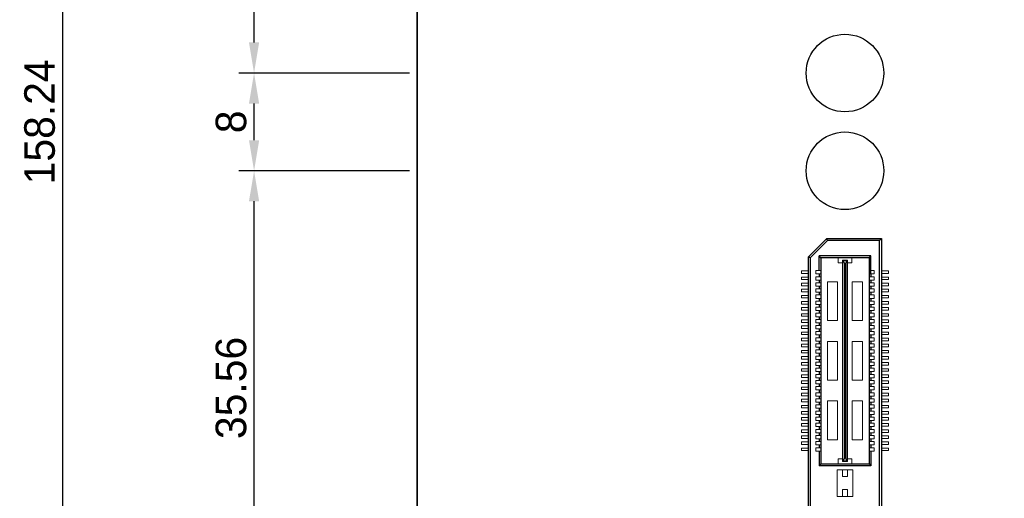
# Model space of a CAD drawing. Header units: millimetres. Extents: x -33 to 164, y -5 to 193.
# Tile 2 of 14: x -33 to 48, y 48 to 87. Entities that reach past the tile are written whole.
import ezdxf

# ---------------------------------------------------------------- set-up
doc = ezdxf.new("R2010")
doc.units = ezdxf.units.MM
doc.header["$LTSCALE"] = 0.1
doc.layers.add('Assembly', color=7, linetype='Continuous')
doc.layers.add('Dimension', color=5, linetype='Continuous')
doc.dimstyles.new('ISO-25', dxfattribs={"dimtxt": 2.5, "dimasz": 2.5, "dimexe": 1.25, "dimexo": 0.625, "dimtad": 1, "dimdsep": 46, "dimtxsty": 'Standard', "dimcen": 2.5, "dimadec": 0, "dimazin": 0, "dimtfac": 1, "dimtmove": 0, "dimatfit": 3, "dimfxl": 0, "dimarcsym": 0})

# ---------------------------------------------------------------- blocks, each defined once
blk = doc.blocks.new('*D8')
at = {"layer": 'Defpoints', "color": 0}
for p in [(-13.345, 118.68), (0, 118.68), (0, 83.12)]:
    blk.add_point(p, dxfattribs=at)
at = {"layer": 'Dimension', "color": 0, "lineweight": -2}
for p, q in [((-0.625, 118.68), (-14.595, 118.68)), ((-13.345, 85.62), (-13.345, 116.18)), ((-0.625, 83.12), (-14.595, 83.12))]:
    blk.add_line(p, q, dxfattribs=at)
at = {"layer": 'Dimension', "color": 0}
for points in [[(-13.762, 116.18), (-12.928, 116.18), (-13.345, 118.68)], [(-13.762, 85.62), (-12.928, 85.62), (-13.345, 83.12)]]:
    blk.add_solid(points, dxfattribs=at)
at = {"layer": 'Dimension', "color": 0, "insert": (-15.22, 100.9), "char_height": 2.5, "attachment_point": 5, "rotation": 90}
blk.add_mtext('35.56', dxfattribs=at)
blk = doc.blocks.new('*D9')
at = {"layer": 'Defpoints', "color": 0}
for p in [(-13.345, 83.12), (0, 83.12), (0, 75.12)]:
    blk.add_point(p, dxfattribs=at)
at = {"layer": 'Dimension', "color": 0, "lineweight": -2}
for p, q in [((-0.625, 83.12), (-14.595, 83.12)), ((-13.345, 77.62), (-13.345, 80.62)), ((-0.625, 75.12), (-14.595, 75.12))]:
    blk.add_line(p, q, dxfattribs=at)
at = {"layer": 'Dimension', "color": 0}
for points in [[(-13.762, 80.62), (-12.928, 80.62), (-13.345, 83.12)], [(-13.762, 77.62), (-12.928, 77.62), (-13.345, 75.12)]]:
    blk.add_solid(points, dxfattribs=at)
at = {"layer": 'Dimension', "color": 0, "insert": (-15.22, 79.12), "char_height": 2.5, "attachment_point": 5, "rotation": 90}
blk.add_mtext('8', dxfattribs=at)
blk = doc.blocks.new('*D10')
at = {"layer": 'Defpoints', "color": 0}
for p in [(-13.345, 75.12), (0, 75.12), (0, 39.56)]:
    blk.add_point(p, dxfattribs=at)
at = {"layer": 'Dimension', "color": 0, "lineweight": -2}
for p, q in [((-0.625, 75.12), (-14.595, 75.12)), ((-13.345, 42.06), (-13.345, 72.62)), ((-0.625, 39.56), (-14.595, 39.56))]:
    blk.add_line(p, q, dxfattribs=at)
at = {"layer": 'Dimension', "color": 0}
for points in [[(-13.762, 72.62), (-12.928, 72.62), (-13.345, 75.12)], [(-13.762, 42.06), (-12.928, 42.06), (-13.345, 39.56)]]:
    blk.add_solid(points, dxfattribs=at)
at = {"layer": 'Dimension', "color": 0, "insert": (-15.22, 57.34), "char_height": 2.5, "attachment_point": 5, "rotation": 90}
blk.add_mtext('35.56', dxfattribs=at)
blk = doc.blocks.new('*D14')
at = {"layer": 'Defpoints', "color": 0}
for p in [(0, 158.24), (-29.006, 0), (0, 0)]:
    blk.add_point(p, dxfattribs=at)
at = {"layer": 'Dimension', "color": 0, "lineweight": -2}
for p, q in [((-0.625, 158.24), (-30.256, 158.24)), ((-29.006, 155.74), (-29.006, 2.5)), ((-0.625, 0), (-30.256, 0))]:
    blk.add_line(p, q, dxfattribs=at)
at = {"layer": 'Dimension', "color": 0}
for points in [[(-29.423, 155.74), (-28.589, 155.74), (-29.006, 158.24)], [(-29.423, 2.5), (-28.589, 2.5), (-29.006, 0)]]:
    blk.add_solid(points, dxfattribs=at)
at = {"layer": 'Dimension', "color": 0, "insert": (-30.881, 79.12), "char_height": 2.5, "attachment_point": 5, "rotation": 90}
blk.add_mtext('158.24', dxfattribs=at)

msp = doc.modelspace()

# ---------------------------------------------------------------- linework, layer by layer
at = {"layer": 'Assembly'}
for p, q in [((0, 158.24), (0, 0)), ((32.015, 68.064), (33.515, 69.564)), ((33.577, 69.416), (32.163, 68.003)), ((33.577, 69.416), (33.515, 69.564)), ((33.515, 69.564), (37.985, 69.564)), ((37.837, 69.416), (33.577, 69.416)), ((37.837, 69.416), (37.985, 69.564)), ((37.837, 9.704), (37.837, 69.416)), ((37.985, 69.564), (37.985, 9.555)), ((32.015, 11.056), (32.015, 68.064)), ((32.163, 68.003), (32.015, 68.064)), ((32.163, 68.003), (32.163, 11.117)), ((32.883, 66.95), (32.883, 68.148)), ((33.032, 68.003), (32.883, 68.148)), ((37.117, 68.148), (32.883, 68.148)), ((33.032, 68.003), (33.032, 51.123)), ((36.969, 68.003), (33.032, 68.003)), ((36.969, 68.003), (36.969, 51.123)), ((36.971, 68.003), (37.117, 68.148)), ((37.117, 66.676), (37.117, 68.148)), ((32.883, 66.676), (32.883, 66.45)), ((32.883, 66.176), (32.883, 65.95)), ((37.117, 66.676), (37.117, 66.45)), ((37.117, 66.176), (37.117, 65.95)), ((32.883, 65.676), (32.883, 65.45)), ((37.117, 65.676), (37.117, 65.45)), ((32.883, 65.176), (32.883, 64.95)), ((32.883, 64.676), (32.883, 64.45)), ((37.117, 65.176), (37.117, 64.95)), ((37.117, 64.676), (37.117, 64.45)), ((32.883, 64.176), (32.883, 63.95)), ((32.883, 63.676), (32.883, 63.45)), ((37.117, 64.176), (37.117, 63.95)), ((37.117, 63.676), (37.117, 63.45)), ((32.883, 63.176), (32.883, 62.95)), ((37.117, 63.176), (37.117, 62.95)), ((32.883, 62.676), (32.883, 62.45)), ((32.883, 62.176), (32.883, 61.95)), ((37.117, 62.676), (37.117, 62.45)), ((37.117, 62.176), (37.117, 61.95)), ((32.883, 61.676), (32.883, 61.45)), ((37.117, 61.676), (37.117, 61.45)), ((32.883, 61.176), (32.883, 60.95)), ((32.883, 60.676), (32.883, 60.45)), ((37.117, 61.176), (37.117, 60.95)), ((37.117, 60.676), (37.117, 60.45)), ((32.883, 60.176), (32.883, 59.95)), ((32.883, 59.676), (32.883, 59.45)), ((37.117, 60.176), (37.117, 59.95)), ((37.117, 59.676), (37.117, 59.45)), ((32.883, 59.176), (32.883, 58.95)), ((37.117, 59.176), (37.117, 58.95)), ((32.883, 58.676), (32.883, 58.45)), ((32.883, 58.176), (32.883, 57.95)), ((37.117, 58.676), (37.117, 58.45)), ((37.117, 58.176), (37.117, 57.95)), ((32.883, 57.676), (32.883, 57.45)), ((37.117, 57.676), (37.117, 57.45)), ((32.883, 57.176), (32.883, 56.95)), ((32.883, 56.676), (32.883, 56.45)), ((37.117, 57.176), (37.117, 56.95)), ((37.117, 56.676), (37.117, 56.45)), ((32.883, 56.176), (32.883, 55.95)), ((32.883, 55.676), (32.883, 55.45)), ((37.117, 56.176), (37.117, 55.95)), ((37.117, 55.676), (37.117, 55.45)), ((32.883, 55.176), (32.883, 54.95)), ((37.117, 55.176), (37.117, 54.95)), ((32.883, 54.676), (32.883, 54.45)), ((32.883, 54.176), (32.883, 53.95)), ((37.117, 54.676), (37.117, 54.45)), ((37.117, 54.176), (37.117, 53.95)), ((32.883, 53.676), (32.883, 53.45)), ((32.883, 53.176), (32.883, 52.95)), ((37.117, 53.676), (37.117, 53.45)), ((37.117, 53.176), (37.117, 52.95)), ((32.883, 52.676), (32.883, 52.45)), ((37.117, 52.676), (37.117, 52.45)), ((32.883, 52.176), (32.883, 50.958)), ((37.117, 52.176), (37.117, 50.958)), ((33.032, 51.123), (32.883, 50.958)), ((37.117, 50.958), (32.883, 50.958)), ((33.032, 51.123), (36.969, 51.123)), ((36.969, 51.123), (37.117, 50.958))]:
    msp.add_line(p, q, dxfattribs=at)
at = {"layer": 'Assembly', "lineweight": 5}
for p, q in [((34.434, 68.003), (34.434, 67.583)), ((34.79, 67.583), (34.79, 67.809)), ((35.21, 67.809), (34.79, 67.809)), ((34.806, 51.381), (34.806, 67.745)), ((34.806, 67.745), (35.194, 67.745)), ((34.838, 51.381), (34.838, 67.745)), ((34.952, 67.566), (34.838, 67.745)), ((35.048, 67.566), (35.145, 67.745)), ((35.145, 51.381), (35.145, 67.745)), ((35.194, 51.381), (35.194, 67.745)), ((35.21, 67.583), (35.21, 67.809)), ((35.566, 68.003), (35.566, 67.583)), ((31.445, 66.708), (31.445, 66.918)), ((31.445, 66.918), (32.015, 66.918)), ((32.609, 66.95), (32.609, 66.676)), ((32.609, 66.95), (33.029, 66.95)), ((34.79, 67.583), (34.434, 67.583)), ((34.952, 51.56), (34.952, 67.566)), ((35.048, 51.56), (35.048, 67.566)), ((35.566, 67.583), (35.21, 67.583)), ((37.391, 66.95), (36.971, 66.95)), ((37.391, 66.95), (37.391, 66.676)), ((38.555, 66.918), (37.985, 66.918)), ((38.555, 66.708), (38.555, 66.918)), ((31.445, 66.708), (32.015, 66.708)), ((31.445, 66.418), (32.015, 66.418)), ((31.445, 66.208), (31.445, 66.418)), ((31.445, 66.208), (32.015, 66.208)), ((32.609, 66.676), (33.029, 66.676)), ((32.609, 66.45), (32.609, 66.176)), ((32.609, 66.45), (33.029, 66.45)), ((32.609, 66.176), (33.029, 66.176)), ((37.391, 66.676), (36.971, 66.676)), ((37.391, 66.45), (36.971, 66.45)), ((37.391, 66.176), (36.971, 66.176)), ((37.391, 66.45), (37.391, 66.176)), ((38.555, 66.708), (37.985, 66.708)), ((38.555, 66.418), (37.985, 66.418)), ((38.555, 66.208), (37.985, 66.208)), ((38.555, 66.208), (38.555, 66.418)), ((31.445, 65.918), (32.015, 65.918)), ((31.445, 65.708), (31.445, 65.918)), ((31.445, 65.708), (32.015, 65.708)), ((31.445, 65.208), (31.445, 65.418)), ((31.445, 65.418), (32.015, 65.418)), ((32.609, 65.95), (32.609, 65.676)), ((32.609, 65.95), (33.029, 65.95)), ((32.609, 65.676), (33.029, 65.676)), ((32.609, 65.45), (32.609, 65.176)), ((32.609, 65.45), (33.029, 65.45)), ((34.402, 66.034), (33.562, 66.034)), ((33.562, 66.034), (33.562, 62.851)), ((34.402, 66.034), (34.402, 62.851)), ((36.438, 66.034), (35.598, 66.034)), ((35.598, 66.034), (35.598, 62.851)), ((36.438, 66.034), (36.438, 62.851)), ((37.391, 65.95), (36.971, 65.95)), ((37.391, 65.676), (36.971, 65.676)), ((37.391, 65.45), (36.971, 65.45)), ((37.391, 65.95), (37.391, 65.676)), ((37.391, 65.45), (37.391, 65.176)), ((38.555, 65.918), (37.985, 65.918)), ((38.555, 65.708), (37.985, 65.708)), ((38.555, 65.418), (37.985, 65.418)), ((38.555, 65.708), (38.555, 65.918)), ((38.555, 65.208), (38.555, 65.418)), ((31.445, 65.208), (32.015, 65.208)), ((31.445, 64.918), (32.015, 64.918)), ((31.445, 64.708), (31.445, 64.918)), ((31.445, 64.708), (32.015, 64.708)), ((32.609, 65.176), (33.029, 65.176)), ((32.609, 64.95), (32.609, 64.676)), ((32.609, 64.95), (33.029, 64.95)), ((32.609, 64.676), (33.029, 64.676)), ((32.609, 64.45), (32.609, 64.176)), ((32.609, 64.45), (33.029, 64.45)), ((37.391, 65.176), (36.971, 65.176)), ((37.391, 64.95), (36.971, 64.95)), ((37.391, 64.676), (36.971, 64.676)), ((37.391, 64.45), (36.971, 64.45)), ((37.391, 64.95), (37.391, 64.676)), ((37.391, 64.45), (37.391, 64.176)), ((38.555, 65.208), (37.985, 65.208)), ((38.555, 64.918), (37.985, 64.918)), ((38.555, 64.708), (37.985, 64.708)), ((38.555, 64.708), (38.555, 64.918)), ((31.445, 64.208), (31.445, 64.418)), ((31.445, 64.418), (32.015, 64.418)), ((31.445, 64.208), (32.015, 64.208)), ((31.445, 63.708), (31.445, 63.918)), ((31.445, 63.918), (32.015, 63.918)), ((31.445, 63.708), (32.015, 63.708)), ((32.609, 64.176), (33.029, 64.176)), ((32.609, 63.95), (32.609, 63.676)), ((32.609, 63.95), (33.029, 63.95)), ((32.609, 63.676), (33.029, 63.676)), ((37.391, 64.176), (36.971, 64.176)), ((37.391, 63.95), (36.971, 63.95)), ((37.391, 63.676), (36.971, 63.676)), ((37.391, 63.95), (37.391, 63.676)), ((38.555, 64.418), (37.985, 64.418)), ((38.555, 64.208), (37.985, 64.208)), ((38.555, 63.918), (37.985, 63.918)), ((38.555, 63.708), (37.985, 63.708)), ((38.555, 64.208), (38.555, 64.418)), ((38.555, 63.708), (38.555, 63.918)), ((31.445, 63.418), (32.015, 63.418)), ((31.445, 63.208), (31.445, 63.418)), ((31.445, 63.208), (32.015, 63.208)), ((31.445, 62.918), (32.011, 62.918)), ((31.445, 62.708), (31.445, 62.918)), ((32.609, 63.45), (32.609, 63.176)), ((32.609, 63.45), (33.029, 63.45)), ((32.609, 63.176), (33.029, 63.176)), ((32.609, 62.95), (32.609, 62.676)), ((32.609, 62.95), (33.029, 62.95)), ((34.402, 62.851), (33.562, 62.851)), ((36.438, 62.851), (35.598, 62.851)), ((37.391, 63.45), (36.971, 63.45)), ((37.391, 63.176), (36.971, 63.176)), ((37.391, 62.95), (36.971, 62.95)), ((37.391, 63.45), (37.391, 63.176)), ((37.391, 62.95), (37.391, 62.676)), ((38.555, 63.418), (37.985, 63.418)), ((38.555, 63.208), (37.985, 63.208)), ((38.555, 62.918), (37.989, 62.918)), ((38.555, 63.208), (38.555, 63.418)), ((38.555, 62.708), (38.555, 62.918)), ((31.445, 62.708), (32.015, 62.708)), ((31.445, 62.208), (31.445, 62.418)), ((31.445, 62.418), (32.015, 62.418)), ((31.445, 62.208), (32.015, 62.208)), ((32.609, 62.676), (33.029, 62.676)), ((32.609, 62.45), (32.609, 62.176)), ((32.609, 62.45), (33.029, 62.45)), ((32.609, 62.176), (33.029, 62.176)), ((37.391, 62.676), (36.971, 62.676)), ((37.391, 62.45), (36.971, 62.45)), ((37.391, 62.176), (36.971, 62.176)), ((37.391, 62.45), (37.391, 62.176)), ((38.555, 62.708), (37.985, 62.708)), ((38.555, 62.418), (37.985, 62.418)), ((38.555, 62.208), (37.985, 62.208)), ((38.555, 62.208), (38.555, 62.418)), ((31.445, 61.708), (31.445, 61.918)), ((31.445, 61.918), (32.015, 61.918)), ((31.445, 61.708), (32.015, 61.708)), ((31.445, 61.418), (32.015, 61.418)), ((31.445, 61.208), (31.445, 61.418)), ((32.609, 61.95), (32.609, 61.676)), ((32.609, 61.95), (33.029, 61.95)), ((32.609, 61.676), (33.029, 61.676)), ((32.609, 61.45), (32.609, 61.176)), ((32.609, 61.45), (33.029, 61.45)), ((37.391, 61.95), (36.971, 61.95)), ((37.391, 61.676), (36.971, 61.676)), ((37.391, 61.45), (36.971, 61.45)), ((37.391, 61.95), (37.391, 61.676)), ((37.391, 61.45), (37.391, 61.176)), ((38.555, 61.918), (37.985, 61.918)), ((38.555, 61.708), (37.985, 61.708)), ((38.555, 61.418), (37.985, 61.418)), ((38.555, 61.708), (38.555, 61.918)), ((38.555, 61.208), (38.555, 61.418)), ((31.445, 61.208), (32.015, 61.208)), ((31.445, 60.708), (31.445, 60.918)), ((31.445, 60.918), (32.015, 60.918)), ((31.445, 60.708), (32.015, 60.708)), ((32.609, 61.176), (33.029, 61.176)), ((32.609, 60.95), (32.609, 60.676)), ((32.609, 60.95), (33.029, 60.95)), ((32.609, 60.676), (33.029, 60.676)), ((32.609, 60.45), (32.609, 60.176)), ((32.609, 60.45), (33.029, 60.45)), ((34.402, 61.154), (33.562, 61.154)), ((33.562, 61.154), (33.562, 57.972)), ((34.402, 61.154), (34.402, 57.972)), ((36.438, 61.154), (35.598, 61.154)), ((35.598, 61.154), (35.598, 57.972)), ((36.438, 61.154), (36.438, 57.972)), ((37.391, 61.176), (36.971, 61.176)), ((37.391, 60.95), (36.971, 60.95)), ((37.391, 60.676), (36.971, 60.676)), ((37.391, 60.45), (36.971, 60.45)), ((37.391, 60.95), (37.391, 60.676)), ((37.391, 60.45), (37.391, 60.176)), ((38.555, 61.208), (37.985, 61.208)), ((38.555, 60.918), (37.985, 60.918)), ((38.555, 60.708), (37.985, 60.708)), ((38.555, 60.708), (38.555, 60.918)), ((31.445, 60.208), (31.445, 60.418)), ((31.445, 60.418), (32.015, 60.418)), ((31.445, 60.208), (32.015, 60.208)), ((31.445, 59.708), (31.445, 59.918)), ((31.445, 59.918), (32.015, 59.918)), ((31.445, 59.708), (32.015, 59.708)), ((32.609, 60.176), (33.029, 60.176)), ((32.609, 59.95), (32.609, 59.676)), ((32.609, 59.95), (33.029, 59.95)), ((32.609, 59.676), (33.029, 59.676)), ((37.391, 60.176), (36.971, 60.176)), ((37.391, 59.95), (36.971, 59.95)), ((37.391, 59.676), (36.971, 59.676)), ((37.391, 59.95), (37.391, 59.676)), ((38.555, 60.418), (37.985, 60.418)), ((38.555, 60.208), (37.985, 60.208)), ((38.555, 59.918), (37.985, 59.918)), ((38.555, 59.708), (37.985, 59.708)), ((38.555, 60.208), (38.555, 60.418)), ((38.555, 59.708), (38.555, 59.918)), ((31.445, 59.208), (31.445, 59.418)), ((31.445, 59.418), (32.015, 59.418)), ((31.445, 59.208), (32.015, 59.208)), ((31.445, 58.708), (31.445, 58.918)), ((31.445, 58.918), (32.015, 58.918)), ((32.609, 59.45), (32.609, 59.176)), ((32.609, 59.45), (33.029, 59.45)), ((32.609, 59.176), (33.029, 59.176)), ((32.609, 58.95), (32.609, 58.676)), ((32.609, 58.95), (33.029, 58.95)), ((37.391, 59.45), (36.971, 59.45)), ((37.391, 59.176), (36.971, 59.176)), ((37.391, 58.95), (36.971, 58.95)), ((37.391, 59.45), (37.391, 59.176)), ((37.391, 58.95), (37.391, 58.676)), ((38.555, 59.418), (37.985, 59.418)), ((38.555, 59.208), (37.985, 59.208)), ((38.555, 58.918), (37.985, 58.918)), ((38.555, 59.208), (38.555, 59.418)), ((38.555, 58.708), (38.555, 58.918)), ((31.445, 58.708), (32.015, 58.708)), ((31.445, 58.208), (31.445, 58.418)), ((31.445, 58.418), (32.015, 58.418)), ((31.445, 58.208), (32.015, 58.208)), ((32.609, 58.676), (33.029, 58.676)), ((32.609, 58.45), (32.609, 58.176)), ((32.609, 58.45), (33.029, 58.45)), ((32.609, 58.176), (33.029, 58.176)), ((37.391, 58.676), (36.971, 58.676)), ((37.391, 58.45), (36.971, 58.45)), ((37.391, 58.176), (36.971, 58.176)), ((37.391, 58.45), (37.391, 58.176)), ((38.555, 58.708), (37.985, 58.708)), ((38.555, 58.418), (37.985, 58.418)), ((38.555, 58.208), (37.985, 58.208)), ((38.555, 58.208), (38.555, 58.418)), ((31.445, 57.708), (31.445, 57.918)), ((31.445, 57.918), (32.015, 57.918)), ((31.445, 57.708), (32.015, 57.708)), ((31.445, 57.208), (31.445, 57.418)), ((31.445, 57.418), (32.015, 57.418)), ((31.445, 57.208), (32.015, 57.208)), ((32.609, 57.95), (32.609, 57.676)), ((32.609, 57.95), (33.029, 57.95)), ((32.609, 57.676), (33.029, 57.676)), ((32.609, 57.45), (32.609, 57.176)), ((32.609, 57.45), (33.029, 57.45)), ((34.402, 57.972), (33.562, 57.972)), ((36.438, 57.972), (35.598, 57.972)), ((37.391, 57.95), (36.971, 57.95)), ((37.391, 57.676), (36.971, 57.676)), ((37.391, 57.45), (36.971, 57.45)), ((37.391, 57.95), (37.391, 57.676)), ((37.391, 57.45), (37.391, 57.176)), ((38.555, 57.918), (37.985, 57.918)), ((38.555, 57.708), (37.985, 57.708)), ((38.555, 57.418), (37.985, 57.418)), ((38.555, 57.208), (37.985, 57.208)), ((38.555, 57.708), (38.555, 57.918)), ((38.555, 57.208), (38.555, 57.418)), ((31.445, 56.708), (31.445, 56.918)), ((31.445, 56.918), (32.011, 56.918)), ((31.445, 56.708), (32.015, 56.708)), ((31.445, 56.208), (31.445, 56.418)), ((31.445, 56.418), (32.015, 56.418)), ((32.609, 57.176), (33.029, 57.176)), ((32.609, 56.95), (32.609, 56.676)), ((32.609, 56.95), (33.029, 56.95)), ((32.609, 56.676), (33.029, 56.676)), ((32.609, 56.45), (32.609, 56.176)), ((32.609, 56.45), (33.029, 56.45)), ((37.391, 57.176), (36.971, 57.176)), ((37.391, 56.95), (36.971, 56.95)), ((37.391, 56.676), (36.971, 56.676)), ((37.391, 56.45), (36.971, 56.45)), ((37.391, 56.95), (37.391, 56.676)), ((37.391, 56.45), (37.391, 56.176)), ((38.555, 56.708), (37.985, 56.708)), ((38.555, 56.418), (37.985, 56.418)), ((38.555, 56.918), (37.989, 56.918)), ((38.555, 56.708), (38.555, 56.918)), ((38.555, 56.208), (38.555, 56.418)), ((31.445, 56.208), (32.015, 56.208)), ((31.445, 55.708), (31.445, 55.918)), ((31.445, 55.918), (32.015, 55.918)), ((31.445, 55.708), (32.015, 55.708)), ((32.609, 56.176), (33.029, 56.176)), ((32.609, 55.95), (32.609, 55.676)), ((32.609, 55.95), (33.029, 55.95)), ((32.609, 55.676), (33.029, 55.676)), ((33.562, 56.275), (33.562, 53.092)), ((34.402, 56.275), (33.562, 56.275)), ((34.402, 56.275), (34.402, 53.092)), ((35.598, 56.275), (35.598, 53.092)), ((36.438, 56.275), (35.598, 56.275)), ((36.438, 56.275), (36.438, 53.092)), ((37.391, 56.176), (36.971, 56.176)), ((37.391, 55.95), (36.971, 55.95)), ((37.391, 55.676), (36.971, 55.676)), ((37.391, 55.95), (37.391, 55.676)), ((38.555, 56.208), (37.985, 56.208)), ((38.555, 55.918), (37.985, 55.918)), ((38.555, 55.708), (37.985, 55.708)), ((38.555, 55.708), (38.555, 55.918)), ((31.445, 55.208), (31.445, 55.418)), ((31.445, 55.418), (32.015, 55.418)), ((31.445, 55.208), (32.015, 55.208)), ((31.445, 54.708), (31.445, 54.918)), ((31.445, 54.918), (32.015, 54.918)), ((32.609, 55.45), (32.609, 55.176)), ((32.609, 55.45), (33.029, 55.45)), ((32.609, 55.176), (33.029, 55.176)), ((32.609, 54.95), (32.609, 54.676)), ((32.609, 54.95), (33.029, 54.95)), ((37.391, 55.45), (36.971, 55.45)), ((37.391, 55.176), (36.971, 55.176)), ((37.391, 54.95), (36.971, 54.95)), ((37.391, 55.45), (37.391, 55.176)), ((37.391, 54.95), (37.391, 54.676)), ((38.555, 55.418), (37.985, 55.418)), ((38.555, 55.208), (37.985, 55.208)), ((38.555, 54.918), (37.985, 54.918)), ((38.555, 55.208), (38.555, 55.418)), ((38.555, 54.708), (38.555, 54.918)), ((31.445, 54.708), (32.015, 54.708)), ((31.445, 54.418), (32.015, 54.418)), ((31.445, 54.208), (31.445, 54.418)), ((31.445, 54.208), (32.015, 54.208)), ((32.609, 54.676), (33.029, 54.676)), ((32.609, 54.45), (32.609, 54.176)), ((32.609, 54.45), (33.029, 54.45)), ((32.609, 54.176), (33.029, 54.176)), ((37.391, 54.676), (36.971, 54.676)), ((37.391, 54.45), (36.971, 54.45)), ((37.391, 54.176), (36.971, 54.176)), ((37.391, 54.45), (37.391, 54.176)), ((38.555, 54.708), (37.985, 54.708)), ((38.555, 54.418), (37.985, 54.418)), ((38.555, 54.208), (37.985, 54.208)), ((38.555, 54.208), (38.555, 54.418)), ((31.445, 53.918), (32.011, 53.918)), ((31.445, 53.708), (31.445, 53.918)), ((31.445, 53.708), (32.015, 53.708)), ((31.445, 53.418), (32.015, 53.418)), ((31.445, 53.208), (31.445, 53.418)), ((31.445, 53.208), (32.015, 53.208)), ((32.609, 53.95), (32.609, 53.676)), ((32.609, 53.95), (33.029, 53.95)), ((32.609, 53.676), (33.029, 53.676)), ((32.609, 53.45), (32.609, 53.176)), ((32.609, 53.45), (33.029, 53.45)), ((32.609, 53.176), (33.029, 53.176)), ((37.391, 53.95), (36.971, 53.95)), ((37.391, 53.676), (36.971, 53.676)), ((37.391, 53.45), (36.971, 53.45)), ((37.391, 53.176), (36.971, 53.176)), ((37.391, 53.95), (37.391, 53.676)), ((37.391, 53.45), (37.391, 53.176)), ((38.555, 53.708), (37.985, 53.708)), ((38.555, 53.418), (37.985, 53.418)), ((38.555, 53.208), (37.985, 53.208)), ((38.555, 53.918), (37.989, 53.918)), ((38.555, 53.708), (38.555, 53.918)), ((38.555, 53.208), (38.555, 53.418)), ((31.445, 52.918), (32.015, 52.918)), ((31.445, 52.708), (31.445, 52.918)), ((31.445, 52.708), (32.015, 52.708)), ((31.445, 52.418), (32.015, 52.418)), ((31.445, 52.208), (31.445, 52.418)), ((32.609, 52.95), (32.609, 52.676)), ((32.609, 52.95), (33.029, 52.95)), ((32.609, 52.676), (33.029, 52.676)), ((32.609, 52.45), (32.609, 52.176)), ((32.609, 52.45), (33.029, 52.45)), ((34.402, 53.092), (33.562, 53.092)), ((36.438, 53.092), (35.598, 53.092)), ((37.391, 52.95), (36.971, 52.95)), ((37.391, 52.676), (36.971, 52.676)), ((37.391, 52.45), (36.971, 52.45)), ((37.391, 52.95), (37.391, 52.676)), ((37.391, 52.45), (37.391, 52.176)), ((38.555, 52.918), (37.985, 52.918)), ((38.555, 52.708), (37.985, 52.708)), ((38.555, 52.418), (37.985, 52.418)), ((38.555, 52.708), (38.555, 52.918)), ((38.555, 52.208), (38.555, 52.418)), ((31.445, 52.208), (32.015, 52.208)), ((32.609, 52.176), (33.029, 52.176)), ((34.952, 51.56), (34.838, 51.381)), ((35.048, 51.56), (35.145, 51.381)), ((37.391, 52.176), (36.971, 52.176)), ((38.555, 52.208), (37.985, 52.208)), ((34.434, 51.123), (34.434, 51.543)), ((34.79, 51.543), (34.434, 51.543)), ((34.79, 51.543), (34.79, 51.317)), ((35.21, 51.317), (34.79, 51.317)), ((34.806, 51.381), (35.194, 51.381)), ((35.21, 51.543), (35.21, 51.317)), ((35.566, 51.543), (35.21, 51.543)), ((35.566, 51.123), (35.566, 51.543)), ((35.63, 50.634), (34.37, 50.634)), ((34.37, 50.634), (34.37, 48.469)), ((34.806, 50.634), (34.806, 50.101)), ((35.194, 50.101), (34.806, 50.101)), ((35.194, 50.634), (35.194, 50.101)), ((35.63, 50.634), (35.63, 48.469)), ((35.63, 48.469), (34.37, 48.469)), ((35.194, 49.035), (34.806, 49.035)), ((34.806, 49.035), (34.806, 48.469)), ((35.194, 49.035), (35.194, 48.469))]:
    msp.add_line(p, q, dxfattribs=at)
at = {"layer": 'Assembly'}
msp.add_lwpolyline([(0, 158.24), (140, 158.24), (140, 0), (0, 0), (0, 158.24)], dxfattribs=at)
for centre in [(35, 83.12), (35, 75.12)]:
    msp.add_circle(centre, 3.175, dxfattribs=at)

# ---------------------------------------------------------------- dimensions: what is measured, and where the dimension line sits
at = {"layer": 'Dimension'}
for base, p1, p2, picture, middle in [((-29.006, 0), (0, 158.24), (0, 0), '*D14', (-30.881, 79.12)), ((-13.345, 118.68), (0, 83.12), (0, 118.68), '*D8', (-15.22, 100.9)), ((-13.345, 83.12), (0, 75.12), (0, 83.12), '*D9', (-15.22, 79.12)), ((-13.345, 75.12), (0, 39.56), (0, 75.12), '*D10', (-15.22, 57.34))]:
    dim = msp.add_linear_dim(base=base, p1=p1, p2=p2, angle=90, dimstyle='ISO-25', dxfattribs=at)
    dim.commit()
    dim.dimension.update_dxf_attribs({"geometry": picture, "text_midpoint": middle})

doc.saveas('drawing.dxf')
